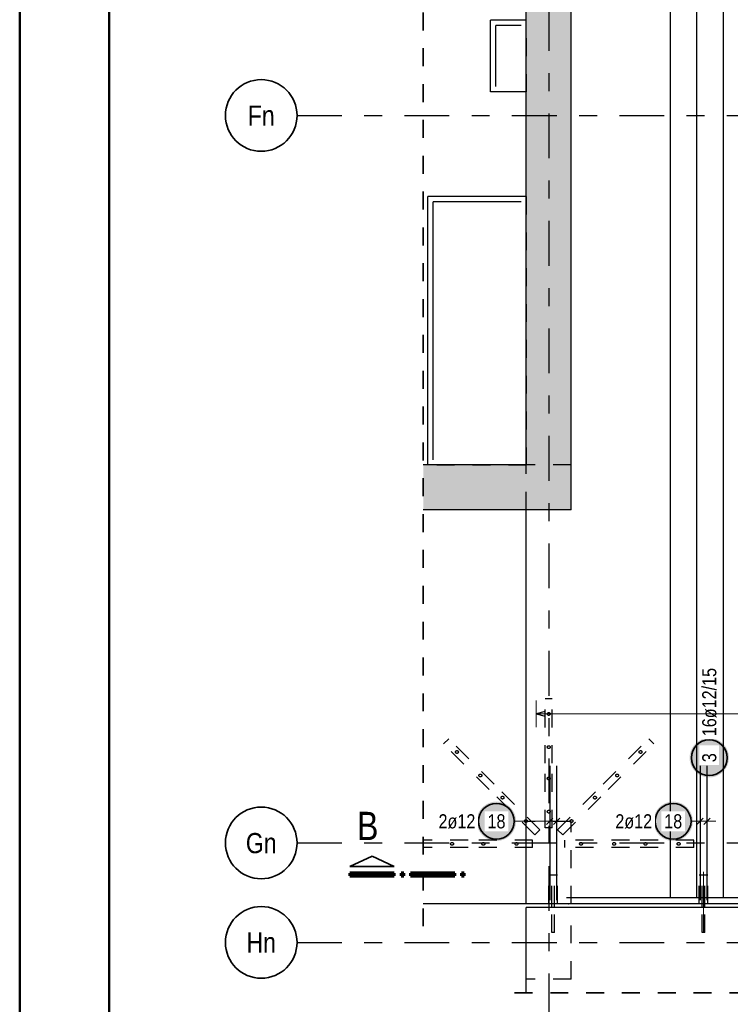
# Model space of a CAD drawing. Header units: millimetres. Extents: x -48 to 49.2, y -6.2 to 26.4.
# Tile 3 of 53: x 0 to 4, y 1 to 6.5. Entities that reach past the tile are written whole.
import ezdxf
from ezdxf.enums import TextEntityAlignment as Align

# ---------------------------------------------------------------- set-up
doc = ezdxf.new("R2010")
doc.units = ezdxf.units.MM
doc.linetypes.add('DASHDOTX2', pattern=[2, 1, -0.5, 0, -0.5])
doc.linetypes.add('HIDDEN', pattern=[0.375, 0.25, -0.125])
for name, color, linetype, lineweight in [('Achsen', 7, 'Continuous', 20), ('Mattenbewehrung', 7, 'Continuous', 20), ('Schraffuren', 7, 'Continuous', 20)]:
    doc.layers.add(name, color=color, linetype=linetype, lineweight=lineweight)
doc.styles.add('Arial Narrow', font='ARIALN.TTF')

msp = doc.modelspace()

# ---------------------------------------------------------------- hatches: boundary and pattern name
at = {"layer": 'Schraffuren', "lineweight": 25, "true_color": 0xd7ffd7}
for points in [[(3.078379, 17.699131), (3.078379, 3.989134), (2.828379, 3.989131), (2.828379, 17.699131)], [(3.078379, 3.989134), (3.078379, 3.739131), (2.253429, 3.739131), (2.253429, 3.989131)]]:
    msp.add_hatch(color=254, dxfattribs=at).paths.add_polyline_path(points)
at = {"layer": 'Schraffuren', "lineweight": 18, "true_color": 0xffffff}
msp.add_hatch(color=7, dxfattribs=at).paths.add_polyline_path([(3.96, 2.354741), (3.959933, 2.35858), (3.959732, 2.362414), (3.959397, 2.366239), (3.958929, 2.37005), (3.958329, 2.373842), (3.957596, 2.377611), (3.956733, 2.381352), (3.955739, 2.385061), (3.954616, 2.388733), (3.953366, 2.392363), (3.95199, 2.395948), (3.95049, 2.399482), (3.948867, 2.402962), (3.947124, 2.406383), (3.945263, 2.409741), (3.943285, 2.413032), (3.941194, 2.416252), (3.938992, 2.419397), (3.936681, 2.422464), (3.934265, 2.425447), (3.931746, 2.428345), (3.929127, 2.431153), (3.926412, 2.433868), (3.923604, 2.436487), (3.920707, 2.439006), (3.917723, 2.441422), (3.914656, 2.443733), (3.911511, 2.445935), (3.908291, 2.448026), (3.905, 2.450004), (3.901642, 2.451865), (3.898221, 2.453608), (3.894741, 2.455231), (3.891207, 2.456731), (3.887622, 2.458107), (3.883992, 2.459357), (3.88032, 2.46048), (3.876611, 2.461473), (3.87287, 2.462337), (3.869101, 2.46307), (3.865309, 2.46367), (3.861498, 2.464138), (3.857673, 2.464473), (3.853839, 2.464674), (3.85, 2.464741), (3.846161, 2.464674), (3.842327, 2.464473), (3.838502, 2.464138), (3.834691, 2.46367), (3.830899, 2.46307), (3.82713, 2.462337), (3.823389, 2.461473), (3.81968, 2.46048), (3.816008, 2.459357), (3.812378, 2.458107), (3.808793, 2.456731), (3.805259, 2.455231), (3.801779, 2.453608), (3.798358, 2.451865), (3.795, 2.450004), (3.791709, 2.448026), (3.788489, 2.445935), (3.785344, 2.443733), (3.782277, 2.441422), (3.779293, 2.439006), (3.776396, 2.436487), (3.773588, 2.433868), (3.770873, 2.431153), (3.768254, 2.428345), (3.765735, 2.425447), (3.763319, 2.422464), (3.761008, 2.419397), (3.758806, 2.416252), (3.756715, 2.413032), (3.754737, 2.409741), (3.752876, 2.406383), (3.751133, 2.402962), (3.74951, 2.399482), (3.74801, 2.395948), (3.746634, 2.392363), (3.745384, 2.388733), (3.744261, 2.385061), (3.743267, 2.381352), (3.742404, 2.377611), (3.741671, 2.373842), (3.741071, 2.37005), (3.740603, 2.366239), (3.740268, 2.362414), (3.740067, 2.35858), (3.74, 2.354741), (3.740067, 2.350902), (3.740268, 2.347068), (3.740603, 2.343243), (3.741071, 2.339432), (3.741671, 2.335639), (3.742404, 2.331871), (3.743267, 2.328129), (3.744261, 2.324421), (3.745384, 2.320749), (3.746634, 2.317119), (3.74801, 2.313534), (3.74951, 2.31), (3.751133, 2.30652), (3.752876, 2.303099), (3.754737, 2.299741), (3.756715, 2.29645), (3.758806, 2.29323), (3.761008, 2.290084), (3.763319, 2.287018), (3.765735, 2.284034), (3.768254, 2.281136), (3.770873, 2.278328), (3.773588, 2.275613), (3.776396, 2.272995), (3.779293, 2.270476), (3.782277, 2.26806), (3.785344, 2.265749), (3.788489, 2.263547), (3.791709, 2.261456), (3.795, 2.259478), (3.798358, 2.257617), (3.801779, 2.255873), (3.805259, 2.254251), (3.808793, 2.252751), (3.812378, 2.251375), (3.816008, 2.250125), (3.81968, 2.249002), (3.823389, 2.248008), (3.82713, 2.247145), (3.830899, 2.246412), (3.834691, 2.245811), (3.838502, 2.245343), (3.842327, 2.245009), (3.846161, 2.244808), (3.85, 2.244741), (3.853839, 2.244808), (3.857673, 2.245009), (3.861498, 2.245343), (3.865309, 2.245811), (3.869101, 2.246412), (3.87287, 2.247145), (3.876611, 2.248008), (3.88032, 2.249002), (3.883992, 2.250125), (3.887622, 2.251375), (3.891207, 2.252751), (3.894741, 2.254251), (3.898221, 2.255873), (3.901642, 2.257617), (3.905, 2.259478), (3.908291, 2.261456), (3.911511, 2.263547), (3.914656, 2.265749), (3.917723, 2.26806), (3.920707, 2.270476), (3.923604, 2.272995), (3.926412, 2.275613), (3.929127, 2.278328), (3.931746, 2.281136), (3.934265, 2.284034), (3.936681, 2.287018), (3.938992, 2.290084), (3.941194, 2.29323), (3.943285, 2.29645), (3.945263, 2.299741), (3.947124, 2.303099), (3.948867, 2.30652), (3.95049, 2.31), (3.95199, 2.313534), (3.953366, 2.317119), (3.954616, 2.320749), (3.955739, 2.324421), (3.956733, 2.328129), (3.957596, 2.331871), (3.958329, 2.335639), (3.958929, 2.339432), (3.959397, 2.343243), (3.959732, 2.347068)])
at = {"layer": 'Schraffuren', "lineweight": 25, "true_color": 0xffffff}
for points in [[(2.771433, 2), (2.771366, 2.003839), (2.771165, 2.007673), (2.77083, 2.011498), (2.770362, 2.015309), (2.769762, 2.019101), (2.769029, 2.02287), (2.768165, 2.026611), (2.767172, 2.03032), (2.766049, 2.033992), (2.764799, 2.037622), (2.763423, 2.041207), (2.761923, 2.044741), (2.7603, 2.048221), (2.758557, 2.051642), (2.756696, 2.055), (2.754718, 2.058291), (2.752627, 2.061511), (2.750425, 2.064656), (2.748114, 2.067723), (2.745698, 2.070707), (2.743179, 2.073604), (2.74056, 2.076412), (2.737845, 2.079127), (2.735037, 2.081746), (2.732139, 2.084265), (2.729156, 2.086681), (2.726089, 2.088992), (2.722944, 2.091194), (2.719724, 2.093285), (2.716433, 2.095263), (2.713075, 2.097124), (2.709654, 2.098867), (2.706174, 2.10049), (2.70264, 2.10199), (2.699055, 2.103366), (2.695425, 2.104616), (2.691753, 2.105739), (2.688044, 2.106733), (2.684303, 2.107596), (2.680534, 2.108329), (2.676742, 2.108929), (2.672931, 2.109397), (2.669106, 2.109732), (2.665272, 2.109933), (2.661433, 2.11), (2.657594, 2.109933), (2.65376, 2.109732), (2.649935, 2.109397), (2.646124, 2.108929), (2.642331, 2.108329), (2.638562, 2.107596), (2.634821, 2.106733), (2.631113, 2.105739), (2.627441, 2.104616), (2.623811, 2.103366), (2.620226, 2.10199), (2.616692, 2.10049), (2.613212, 2.098867), (2.609791, 2.097124), (2.606433, 2.095263), (2.603142, 2.093285), (2.599922, 2.091194), (2.596776, 2.088992), (2.59371, 2.086681), (2.590726, 2.084265), (2.587828, 2.081746), (2.58502, 2.079127), (2.582305, 2.076412), (2.579687, 2.073604), (2.577168, 2.070707), (2.574752, 2.067723), (2.572441, 2.064656), (2.570239, 2.061511), (2.568147, 2.058291), (2.56617, 2.055), (2.564309, 2.051642), (2.562565, 2.048221), (2.560943, 2.044741), (2.559443, 2.041207), (2.558067, 2.037622), (2.556817, 2.033992), (2.555694, 2.03032), (2.5547, 2.026611), (2.553837, 2.02287), (2.553104, 2.019101), (2.552503, 2.015309), (2.552035, 2.011498), (2.551701, 2.007673), (2.5515, 2.003839), (2.551433, 2), (2.5515, 1.996161), (2.551701, 1.992327), (2.552035, 1.988502), (2.552503, 1.984691), (2.553104, 1.980899), (2.553837, 1.97713), (2.5547, 1.973389), (2.555694, 1.96968), (2.556817, 1.966008), (2.558067, 1.962378), (2.559443, 1.958793), (2.560943, 1.955259), (2.562565, 1.951779), (2.564309, 1.948358), (2.56617, 1.945), (2.568147, 1.941709), (2.570239, 1.938489), (2.572441, 1.935344), (2.574752, 1.932277), (2.577168, 1.929293), (2.579687, 1.926396), (2.582305, 1.923588), (2.58502, 1.920873), (2.587828, 1.918254), (2.590726, 1.915735), (2.59371, 1.913319), (2.596776, 1.911008), (2.599922, 1.908806), (2.603142, 1.906715), (2.606433, 1.904737), (2.609791, 1.902876), (2.613212, 1.901133), (2.616692, 1.89951), (2.620226, 1.89801), (2.623811, 1.896634), (2.627441, 1.895384), (2.631113, 1.894261), (2.634821, 1.893267), (2.638562, 1.892404), (2.642331, 1.891671), (2.646124, 1.891071), (2.649935, 1.890603), (2.65376, 1.890268), (2.657594, 1.890067), (2.661433, 1.89), (2.665272, 1.890067), (2.669106, 1.890268), (2.672931, 1.890603), (2.676742, 1.891071), (2.680534, 1.891671), (2.684303, 1.892404), (2.688044, 1.893267), (2.691753, 1.894261), (2.695425, 1.895384), (2.699055, 1.896634), (2.70264, 1.89801), (2.706174, 1.89951), (2.709654, 1.901133), (2.713075, 1.902876), (2.716433, 1.904737), (2.719724, 1.906715), (2.722944, 1.908806), (2.726089, 1.911008), (2.729156, 1.913319), (2.732139, 1.915735), (2.735037, 1.918254), (2.737845, 1.920873), (2.74056, 1.923588), (2.743179, 1.926396), (2.745698, 1.929293), (2.748114, 1.932277), (2.750425, 1.935344), (2.752627, 1.938489), (2.754718, 1.941709), (2.756696, 1.945), (2.758557, 1.948358), (2.7603, 1.951779), (2.761923, 1.955259), (2.763423, 1.958793), (2.764799, 1.962378), (2.766049, 1.966008), (2.767172, 1.96968), (2.768165, 1.973389), (2.769029, 1.97713), (2.769762, 1.980899), (2.770362, 1.984691), (2.77083, 1.988502), (2.771165, 1.992327)], [(3.758242, 2), (3.758175, 2.003839), (3.757974, 2.007673), (3.757639, 2.011498), (3.757171, 2.015309), (3.756571, 2.019101), (3.755838, 2.02287), (3.754974, 2.026611), (3.753981, 2.03032), (3.752858, 2.033992), (3.751608, 2.037622), (3.750232, 2.041207), (3.748732, 2.044741), (3.747109, 2.048221), (3.745366, 2.051642), (3.743505, 2.055), (3.741527, 2.058291), (3.739436, 2.061511), (3.737234, 2.064656), (3.734923, 2.067723), (3.732507, 2.070707), (3.729988, 2.073604), (3.727369, 2.076412), (3.724654, 2.079127), (3.721846, 2.081746), (3.718948, 2.084265), (3.715964, 2.086681), (3.712898, 2.088992), (3.709753, 2.091194), (3.706533, 2.093285), (3.703242, 2.095263), (3.699884, 2.097124), (3.696463, 2.098867), (3.692983, 2.10049), (3.689448, 2.10199), (3.685864, 2.103366), (3.682234, 2.104616), (3.678562, 2.105739), (3.674853, 2.106733), (3.671112, 2.107596), (3.667343, 2.108329), (3.663551, 2.108929), (3.65974, 2.109397), (3.655915, 2.109732), (3.652081, 2.109933), (3.648242, 2.11), (3.644403, 2.109933), (3.640569, 2.109732), (3.636744, 2.109397), (3.632933, 2.108929), (3.62914, 2.108329), (3.625371, 2.107596), (3.62163, 2.106733), (3.617922, 2.105739), (3.61425, 2.104616), (3.61062, 2.103366), (3.607035, 2.10199), (3.603501, 2.10049), (3.600021, 2.098867), (3.5966, 2.097124), (3.593242, 2.095263), (3.589951, 2.093285), (3.58673, 2.091194), (3.583585, 2.088992), (3.580519, 2.086681), (3.577535, 2.084265), (3.574637, 2.081746), (3.571829, 2.079127), (3.569114, 2.076412), (3.566496, 2.073604), (3.563977, 2.070707), (3.561561, 2.067723), (3.55925, 2.064656), (3.557048, 2.061511), (3.554956, 2.058291), (3.552979, 2.055), (3.551117, 2.051642), (3.549374, 2.048221), (3.547752, 2.044741), (3.546251, 2.041207), (3.544876, 2.037622), (3.543626, 2.033992), (3.542503, 2.03032), (3.541509, 2.026611), (3.540645, 2.02287), (3.539913, 2.019101), (3.539312, 2.015309), (3.538844, 2.011498), (3.53851, 2.007673), (3.538309, 2.003839), (3.538242, 2), (3.538309, 1.996161), (3.53851, 1.992327), (3.538844, 1.988502), (3.539312, 1.984691), (3.539913, 1.980899), (3.540645, 1.97713), (3.541509, 1.973389), (3.542503, 1.96968), (3.543626, 1.966008), (3.544876, 1.962378), (3.546251, 1.958793), (3.547752, 1.955259), (3.549374, 1.951779), (3.551117, 1.948358), (3.552979, 1.945), (3.554956, 1.941709), (3.557048, 1.938489), (3.55925, 1.935344), (3.561561, 1.932277), (3.563977, 1.929293), (3.566496, 1.926396), (3.569114, 1.923588), (3.571829, 1.920873), (3.574637, 1.918254), (3.577535, 1.915735), (3.580519, 1.913319), (3.583585, 1.911008), (3.58673, 1.908806), (3.589951, 1.906715), (3.593242, 1.904737), (3.5966, 1.902876), (3.600021, 1.901133), (3.603501, 1.89951), (3.607035, 1.89801), (3.61062, 1.896634), (3.61425, 1.895384), (3.617922, 1.894261), (3.62163, 1.893267), (3.625371, 1.892404), (3.62914, 1.891671), (3.632933, 1.891071), (3.636744, 1.890603), (3.640569, 1.890268), (3.644403, 1.890067), (3.648242, 1.89), (3.652081, 1.890067), (3.655915, 1.890268), (3.65974, 1.890603), (3.663551, 1.891071), (3.667343, 1.891671), (3.671112, 1.892404), (3.674853, 1.893267), (3.678562, 1.894261), (3.682234, 1.895384), (3.685864, 1.896634), (3.689448, 1.89801), (3.692983, 1.89951), (3.696463, 1.901133), (3.699884, 1.902876), (3.703242, 1.904737), (3.706533, 1.906715), (3.709753, 1.908806), (3.712898, 1.911008), (3.715964, 1.913319), (3.718948, 1.915735), (3.721846, 1.918254), (3.724654, 1.920873), (3.727369, 1.923588), (3.729988, 1.926396), (3.732507, 1.929293), (3.734923, 1.932277), (3.737234, 1.935344), (3.739436, 1.938489), (3.741527, 1.941709), (3.743505, 1.945), (3.745366, 1.948358), (3.747109, 1.951779), (3.748732, 1.955259), (3.750232, 1.958793), (3.751608, 1.962378), (3.752858, 1.966008), (3.753981, 1.96968), (3.754974, 1.973389), (3.755838, 1.97713), (3.756571, 1.980899), (3.757171, 1.984691), (3.757639, 1.988502), (3.757974, 1.992327)]]:
    msp.add_hatch(color=7, dxfattribs=at).paths.add_polyline_path(points)

# ---------------------------------------------------------------- linework, layer by layer
at = {"color": 4, "linetype": 'Continuous', "lineweight": 50}
for p, q in [((0, 21.025), (0, 0)), ((0.5, 20.9), (0.5, 0.125))]:
    msp.add_line(p, q, dxfattribs=at)
at = {"color": 2, "linetype": 'HIDDEN', "lineweight": 35, "ltscale": 0.25}
for p, q in [((2.253429, 1.414131), (2.253429, 19.134135)), ((13.862759, 1.042068), (2.703379, 1.042068))]:
    msp.add_line(p, q, dxfattribs=at)
at = {"color": 3, "linetype": 'Continuous', "lineweight": 25}
for p, q in [((2.828379, 6.470468), (2.62894, 6.470468)), ((2.62894, 6.070467), (2.62894, 6.470468)), ((2.828379, 6.070467), (2.62894, 6.070467)), ((2.828379, 5.486714), (2.27914, 5.486714)), ((2.27914, 3.989131), (2.27914, 5.486714)), ((2.828377, 1.539131), (2.828377, 3.739131)), ((2.828379, 1.539131), (2.253429, 1.539131)), ((12.028771, 1.539131), (2.828379, 1.539131)), ((2.970378, 1.519122), (2.970378, 1.539131)), ((2.986378, 1.519122), (2.986378, 1.539131)), ((3.809545, 1.519122), (3.809545, 1.539131)), ((3.825545, 1.519122), (3.825545, 1.539131)), ((2.828377, 1.042068), (2.828377, 1.519122)), ((13.737759, 1.519122), (2.828379, 1.519122))]:
    msp.add_line(p, q, dxfattribs=at)
at = {"color": 3, "linetype": 'HIDDEN', "lineweight": 25, "ltscale": 0.25}
for p, q in [((2.82894, 6.470468), (2.828379, 6.470468)), ((2.82894, 6.070467), (2.82894, 6.470468)), ((2.82894, 6.070467), (2.828379, 6.070467)), ((2.82914, 5.486714), (2.828379, 5.486714)), ((2.82914, 3.986714), (2.82914, 5.486714)), ((2.27914, 3.986714), (2.27914, 3.989131)), ((2.828379, 3.986714), (2.27914, 3.986714)), ((2.828377, 3.739131), (2.828377, 3.989131)), ((3.078379, 3.989131), (2.828379, 3.989131)), ((2.82914, 3.986714), (2.828379, 3.986714)), ((2.973805, 2.684131), (2.933805, 2.684131)), ((2.933805, 2.324131), (2.933805, 2.684131)), ((2.973805, 2.324131), (2.973805, 2.684131)), ((2.366907, 2.432745), (2.395191, 2.46103)), ((2.621465, 2.178187), (2.366907, 2.432745)), ((2.64975, 2.206471), (2.395191, 2.46103)), ((3.257861, 2.206471), (3.51242, 2.46103)), ((3.286146, 2.178187), (3.540704, 2.432745)), ((3.540704, 2.432745), (3.51242, 2.46103)), ((2.933805, 1.964131), (2.933805, 2.324131)), ((2.973805, 1.964131), (2.973805, 2.324131)), ((3.003303, 1.951913), (3.257861, 2.206471)), ((3.031587, 1.923629), (3.286146, 2.178187)), ((3.078379, 1.999131), (2.828379, 1.999131)), ((3.078379, 1.539131), (3.078379, 1.999131)), ((2.876024, 1.923629), (2.904308, 1.951913)), ((2.973805, 1.964131), (2.933805, 1.964131)), ((3.031587, 1.923629), (3.003303, 1.951913)), ((2.503805, 1.894131), (2.253429, 1.894131)), ((2.863805, 1.894131), (2.503805, 1.894131)), ((2.863805, 1.854131), (2.863805, 1.894131)), ((3.403805, 1.894131), (3.043805, 1.894131)), ((3.043805, 1.854131), (3.043805, 1.894131)), ((3.763805, 1.894131), (3.403805, 1.894131)), ((3.763805, 1.854131), (3.763805, 1.894131)), ((2.503805, 1.854131), (2.253429, 1.854131)), ((2.863805, 1.854131), (2.503805, 1.854131)), ((3.403805, 1.854131), (3.043805, 1.854131)), ((3.763805, 1.854131), (3.403805, 1.854131)), ((2.955432, 1.699135), (2.953529, 1.699135)), ((2.953529, 1.539135), (2.953529, 1.699135)), ((2.960852, 1.699135), (2.955432, 1.699135)), ((2.968962, 1.699135), (2.960852, 1.699135)), ((2.978529, 1.699135), (2.968962, 1.699135)), ((2.970378, 1.539131), (2.970378, 1.699135)), ((2.988096, 1.699135), (2.978529, 1.699135)), ((2.986378, 1.539131), (2.986378, 1.699135)), ((2.996207, 1.699135), (2.988096, 1.699135)), ((3.001626, 1.699135), (2.996207, 1.699135)), ((3.003529, 1.699135), (3.001626, 1.699135)), ((3.003529, 1.539135), (3.003529, 1.699135)), ((3.794599, 1.699135), (3.792696, 1.699135)), ((3.792696, 1.539135), (3.792696, 1.699135)), ((3.800018, 1.699135), (3.794599, 1.699135)), ((3.808129, 1.699135), (3.800018, 1.699135)), ((3.817696, 1.699135), (3.808129, 1.699135)), ((3.809545, 1.539131), (3.809545, 1.699135)), ((3.827263, 1.699135), (3.817696, 1.699135)), ((3.825545, 1.539131), (3.825545, 1.699135)), ((3.835374, 1.699135), (3.827263, 1.699135)), ((3.840793, 1.699135), (3.835374, 1.699135)), ((3.842696, 1.699135), (3.840793, 1.699135)), ((3.842696, 1.539135), (3.842696, 1.699135)), ((2.970378, 1.379135), (2.970378, 1.519122)), ((2.986378, 1.379135), (2.986378, 1.519122)), ((3.078379, 1.119122), (3.078379, 1.519122)), ((3.809545, 1.379135), (3.809545, 1.519122)), ((3.825545, 1.379135), (3.825545, 1.519122)), ((2.970987, 1.379135), (2.970378, 1.379135)), ((2.972721, 1.379135), (2.970987, 1.379135)), ((2.975317, 1.379135), (2.972721, 1.379135)), ((2.978378, 1.379135), (2.975317, 1.379135)), ((2.98144, 1.379135), (2.978378, 1.379135)), ((2.984035, 1.379135), (2.98144, 1.379135)), ((2.985769, 1.379135), (2.984035, 1.379135)), ((2.986378, 1.379135), (2.985769, 1.379135)), ((3.810154, 1.379135), (3.809545, 1.379135)), ((3.811888, 1.379135), (3.810154, 1.379135)), ((3.814483, 1.379135), (3.811888, 1.379135)), ((3.817545, 1.379135), (3.814483, 1.379135)), ((3.820606, 1.379135), (3.817545, 1.379135)), ((3.823202, 1.379135), (3.820606, 1.379135)), ((3.824936, 1.379135), (3.823202, 1.379135)), ((3.825545, 1.379135), (3.824936, 1.379135)), ((3.078379, 1.119122), (2.828379, 1.119122))]:
    msp.add_line(p, q, dxfattribs=at)
at = {"color": 2, "linetype": 'Continuous', "lineweight": 35}
for p, q in [((1.967737, 1.804853), (1.843991, 1.748604)), ((2.091488, 1.748604), (1.967737, 1.804853)), ((1.843991, 1.748604), (2.091488, 1.748604))]:
    msp.add_line(p, q, dxfattribs=at)
at = {"color": 1, "linetype": 'Continuous', "lineweight": 70}
for p, q in [((2.091488, 1.711103), (1.843991, 1.711103)), ((1.843991, 1.711103), (1.843991, 1.696101)), ((2.091488, 1.696101), (2.091488, 1.711103)), ((2.143991, 1.711103), (2.128988, 1.711103)), ((2.128988, 1.711103), (2.128988, 1.696101)), ((2.143991, 1.696101), (2.143991, 1.711103)), ((2.428989, 1.711103), (2.181491, 1.711103)), ((2.181491, 1.711103), (2.181491, 1.696101)), ((2.428989, 1.696101), (2.428989, 1.711103)), ((2.481491, 1.711103), (2.466488, 1.711103)), ((2.466488, 1.711103), (2.466488, 1.696101)), ((2.481491, 1.696101), (2.481491, 1.711103)), ((1.843991, 1.696101), (2.091488, 1.696101)), ((2.128988, 1.696101), (2.143991, 1.696101)), ((2.181491, 1.696101), (2.428989, 1.696101)), ((2.466488, 1.696101), (2.481491, 1.696101))]:
    msp.add_line(p, q, dxfattribs=at)
at = {"color": 3, "linetype": 'HIDDEN', "lineweight": 25, "ltscale": 0.25}
for centre in [(2.953805, 2.599131), (2.953805, 2.414131), (2.441153, 2.386783), (3.466458, 2.386783), (2.571968, 2.255969), (3.335643, 2.255969), (2.953805, 2.239131), (2.695712, 2.132225), (3.211899, 2.132225), (2.953805, 2.054131), (2.826526, 2.00141), (3.081085, 2.00141), (2.413805, 1.874131), (2.588805, 1.874131), (2.773805, 1.874131), (3.133805, 1.874131), (3.318805, 1.874131), (3.493805, 1.874131), (3.678805, 1.874131)]:
    msp.add_circle(centre, 0.008, dxfattribs=at)
at = {"layer": 'Achsen', "color": 3, "linetype": 'DASHDOTX2', "lineweight": 25, "ltscale": 0.25}
for p, q in [((2.953775, 19.150591), (2.953775, 0.225215)), ((1.548578, 5.939131), (14.028942, 5.939131)), ((1.548578, 1.879131), (14.028942, 1.879131)), ((1.548578, 1.324131), (14.028942, 1.324131))]:
    msp.add_line(p, q, dxfattribs=at)
at = {"layer": 'Achsen', "color": 3, "linetype": 'Continuous', "lineweight": 25}
for p, q in [((2.79894, 6.440468), (2.65894, 6.440468)), ((2.65894, 6.100467), (2.65894, 6.440468)), ((2.79914, 5.456714), (2.30914, 5.456714)), ((2.30914, 4.016714), (2.30914, 5.456714))]:
    msp.add_line(p, q, dxfattribs=at)
at = {"layer": 'Achsen', "color": 2, "linetype": 'Continuous', "lineweight": 35}
for centre in [(1.348578, 5.939131), (1.348578, 1.879131), (1.348578, 1.324131)]:
    msp.add_circle(centre, 0.2, dxfattribs=at)
at = {"layer": 'Mattenbewehrung', "color": 3, "linetype": 'Continuous', "lineweight": 25}
for p, q in [((3.078379, 3.989134), (3.078379, 17.699131)), ((2.828377, 3.989131), (2.828377, 6.691414)), ((2.828379, 3.989131), (2.253429, 3.989131)), ((3.078379, 3.739131), (3.078379, 3.989134)), ((3.078379, 3.739131), (2.253429, 3.739131))]:
    msp.add_line(p, q, dxfattribs=at)
at = {"layer": 'Schraffuren', "color": 3, "linetype": 'Continuous', "lineweight": 25}
for p, q in [((3.633092, 1.579135), (3.633092, 11.579135)), ((2.933379, 2.613397), (2.883379, 2.6)), ((2.883379, 2.6), (2.933379, 2.586603)), ((2.959529, 2.309135), (2.959529, 1.559135)), ((2.997529, 2.309135), (2.997529, 1.559135)), ((2.941852, 1.982322), (2.977207, 2.017678)), ((2.979852, 1.982322), (3.015207, 2.017678)), ((3.781018, 1.982322), (3.816374, 2.017678)), ((3.819018, 1.982322), (3.854374, 2.017678)), ((3.053819, 1.574131), (13.153819, 1.574131))]:
    msp.add_line(p, q, dxfattribs=at)
at = {"layer": 'Schraffuren', "color": 5, "linetype": 'Continuous', "lineweight": 18}
for p, q in [((2.883379, 2.675), (2.883379, 2.525)), ((2.959529, 1.925), (2.959529, 2.075)), ((2.997529, 1.925), (2.997529, 2.075)), ((3.798696, 1.925), (3.798696, 2.075)), ((3.836696, 1.925), (3.836696, 2.075)), ((2.761433, 2), (2.909529, 2)), ((3.047529, 2), (2.909529, 2)), ((3.747912, 2), (3.748696, 2)), ((3.886696, 2), (3.748696, 2))]:
    msp.add_line(p, q, dxfattribs=at)
at = {"layer": 'Schraffuren', "color": 9, "linetype": 'Continuous', "lineweight": 0}
msp.add_line((3.817545, 1.379135), (3.817545, 1.717919), dxfattribs=at)
at = {"layer": 'Schraffuren', "color": 2, "linetype": 'Continuous', "lineweight": 35}
for centre in [(3.85, 2.354741), (2.661433, 2), (3.648242, 2)]:
    msp.add_circle(centre, 0.1, dxfattribs=at)
at = {"layer": 'Schraffuren', "color": 9, "linetype": 'Continuous', "lineweight": 0}
msp.add_circle((3.063806, 1.539131), 0.00111, dxfattribs=at)

# ---------------------------------------------------------------- texts
at = {"layer": 'Achsen', "color": 4, "lineweight": 50, "style": 'Arial Narrow'}
for s, p in [('Fn', (1.348578, 5.938304)), ('Gn', (1.348578, 1.878304)), ('Hn', (1.348578, 1.323304))]:
    msp.add_text(s, height=0.1125, dxfattribs=at).set_placement(p, align=Align.MIDDLE_CENTER)
at = {"layer": 'Schraffuren', "color": 1, "lineweight": 70, "style": 'Arial Narrow'}
msp.add_text('B', height=0.1575, dxfattribs=at).set_placement((1.882463, 1.895393))

# ---------------------------------------------------------------- next in the draw order: texts
at = {"layer": 'Schraffuren', "color": 2, "lineweight": 35, "char_height": 0.07875, "attachment_point": 1, "rotation": 90, "line_spacing_factor": 0.9, "style": 'Arial Narrow', "bg_fill": 3, "box_fill_scale": 1.2, "bg_fill_color": 256, "bg_fill_true_color": 13158600, "bg_fill_transparency": 0}
for s, insert in [('16ø12/15', (3.810625, 2.474741)), ('3', (3.810625, 2.329935))]:
    msp.add_mtext(s, dxfattribs=dict(at, insert=insert))
at = {"layer": 'Schraffuren', "color": 2, "lineweight": 35, "char_height": 0.07875, "attachment_point": 1, "line_spacing_factor": 0.9, "style": 'Arial Narrow', "bg_fill": 3, "box_fill_scale": 1.2, "bg_fill_color": 256, "bg_fill_true_color": 13158600, "bg_fill_transparency": 0}
for s, insert in [('2ø12', (2.338258, 2.039375)), ('18', (2.61182, 2.039375)), ('2ø12', (3.325392, 2.039375)), ('18', (3.598629, 2.039375))]:
    msp.add_mtext(s, dxfattribs=dict(at, insert=insert))

# ---------------------------------------------------------------- next in the draw order: linework, layer by layer
at = {"color": 3, "linetype": 'HIDDEN', "lineweight": 25, "ltscale": 0.25}
for p, q in [((2.904308, 1.951913), (2.64975, 2.206471)), ((2.876024, 1.923629), (2.621465, 2.178187))]:
    msp.add_line(p, q, dxfattribs=at)
at = {"layer": 'Schraffuren', "color": 3, "linetype": 'Continuous', "lineweight": 25}
for p, q in [((3.781035, 1.579135), (3.781035, 11.579135)), ((3.928978, 1.579135), (3.928978, 11.579135)), ((3.798696, 2.309135), (3.798696, 1.559135)), ((3.836696, 2.309135), (3.836696, 1.559135))]:
    msp.add_line(p, q, dxfattribs=at)
at = {"layer": 'Schraffuren', "color": 5, "linetype": 'Continuous', "lineweight": 18}
msp.add_line((12.223771, 2.6), (2.883379, 2.6), dxfattribs=at)

doc.saveas('drawing.dxf')
